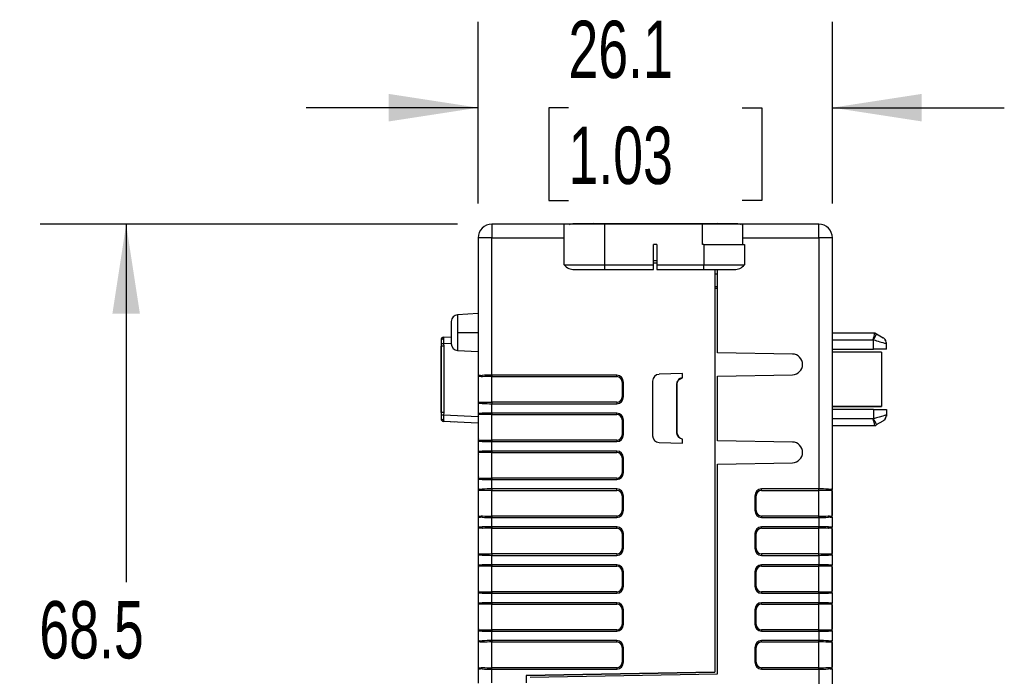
# Model space of a CAD drawing. Header units: millimetres. Extents: x 0 to 559, y 0 to 432.
# Tile 7 of 22: x 118 to 191, y 309 to 358. Entities that reach past the tile are written whole.
import ezdxf

# ---------------------------------------------------------------- set-up
doc = ezdxf.new("R2010")
doc.units = ezdxf.units.MM
doc.header["$LTSCALE"] = 2
doc.layers.add('DIMENSIONS', color=140, linetype='Continuous', lineweight=25)
doc.styles.add('SLDTEXTSTYLE0', font='TXT', dxfattribs={"width": 0.7})
doc.dimstyles.new('SLDDIMSTYLE0', dxfattribs={"dimtxt": 4.316016, "dimasz": 6.604, "dimexe": 0, "dimexo": 0.0625, "dimgap": 1.079004, "dimtad": 0, "dimtih": 1, "dimtoh": 1, "dimdec": 1, "dimrnd": 1e-09, "dimzin": 12, "dimdsep": 46, "dimtxsty": 'SLDTEXTSTYLE0', "dimsah": 1, "dimcen": 0.09, "dimadec": 0, "dimazin": 3, "dimtfac": 1, "dimtdec": 1, "dimtmove": 0, "dimatfit": 0, "dimfxl": 0, "dimfrac": 2, "dimtolj": 1, "dimtzin": 12, "dimarcsym": 0})
doc.dimstyles.new('SLDDIMSTYLE1', dxfattribs={"dimtxt": 4.316016, "dimasz": 6.604, "dimexe": 0, "dimexo": 0.0625, "dimgap": 1.079004, "dimtad": 0, "dimtih": 1, "dimtoh": 1, "dimdec": 1, "dimrnd": 1e-09, "dimzin": 12, "dimdsep": 46, "dimtxsty": 'SLDTEXTSTYLE0', "dimsah": 1, "dimcen": 0.09, "dimadec": 0, "dimazin": 3, "dimtfac": 1, "dimtdec": 1, "dimtofl": 0, "dimtmove": 0, "dimatfit": 3, "dimfxl": 0, "dimfrac": 2, "dimtolj": 1, "dimtzin": 12, "dimarcsym": 0})

# ---------------------------------------------------------------- blocks, each defined once
blk = doc.blocks.new('_D_4')
at = {"layer": 'DIMENSIONS'}
for p, q in [((152.101, 344.299), (152.101, 357.72)), ((178.251, 344.299), (178.251, 357.72)), ((152.101, 351.37), (139.401, 351.37)), ((158.763, 351.37), (157.314, 351.37)), ((157.314, 351.37), (157.314, 344.51)), ((171.588, 351.37), (173.038, 351.37)), ((173.038, 351.37), (173.038, 344.51)), ((178.251, 351.37), (190.951, 351.37)), ((157.314, 344.51), (158.763, 344.51)), ((173.038, 344.51), (171.588, 344.51))]:
    blk.add_line(p, q, dxfattribs=at)
for points in [[(152.101, 351.37), (145.497, 352.386), (145.497, 350.354)], [(178.251, 351.37), (184.855, 350.354), (184.855, 352.386)]]:
    blk.add_solid(points, dxfattribs=at)
at = {"layer": 'DIMENSIONS', "char_height": 4.2333, "attachment_point": 1, "style": 'SLDTEXTSTYLE0'}
for s, insert in [('26.1', (158.763, 357.793)), ('1.03', (158.763, 349.967))]:
    blk.add_mtext(s, dxfattribs=dict(at, insert=insert))
blk = doc.blocks.new('_D_5')
at = {"layer": 'DIMENSIONS'}
for p, q in [((150.561, 342.759), (119.748, 342.759)), ((126.098, 342.759), (126.098, 316.329)), ((119.685, 308.504), (118.236, 308.504)), ((118.236, 308.504), (118.236, 301.644)), ((132.511, 308.504), (133.96, 308.504)), ((133.96, 308.504), (133.96, 301.644)), ((118.236, 301.644), (119.685, 301.644)), ((133.96, 301.644), (132.511, 301.644)), ((126.098, 274.249), (126.098, 300.678)), ((150.561, 274.249), (119.748, 274.249))]:
    blk.add_line(p, q, dxfattribs=at)
for points in [[(126.098, 342.759), (125.082, 336.155), (127.114, 336.155)], [(126.098, 274.249), (127.114, 280.853), (125.082, 280.853)]]:
    blk.add_solid(points, dxfattribs=at)
at = {"layer": 'DIMENSIONS', "char_height": 4.2333, "attachment_point": 1, "style": 'SLDTEXTSTYLE0'}
for s, insert in [('68.5', (119.685, 314.927)), ('2.70', (119.685, 307.101))]:
    blk.add_mtext(s, dxfattribs=dict(at, insert=insert))

msp = doc.modelspace()

# ---------------------------------------------------------------- linework, layer by layer
for p, q in [((153.101, 342.759), (153.101, 341.759)), ((158.451, 342.759), (153.101, 342.759)), ((158.451, 339.759), (158.451, 342.759)), ((161.451, 342.759), (158.451, 342.759)), ((159.076, 342.809), (160.601, 342.809)), ((160.601, 342.809), (169.751, 342.809)), ((160.601, 342.809), (160.601, 342.759)), ((161.451, 339.759), (161.451, 342.759)), ((168.651, 342.759), (161.451, 342.759)), ((171.651, 342.759), (168.651, 342.759)), ((168.651, 341.259), (168.651, 342.759)), ((169.751, 342.809), (171.276, 342.809)), ((169.751, 342.759), (169.751, 342.809)), ((171.651, 341.259), (171.651, 342.759)), ((177.251, 342.759), (171.651, 342.759)), ((177.251, 341.759), (177.251, 342.759)), ((152.101, 341.759), (152.101, 331.609)), ((153.101, 341.759), (152.101, 341.759)), ((153.101, 331.609), (153.101, 341.759)), ((153.101, 341.759), (158.451, 341.759)), ((165.051, 339.759), (165.051, 341.259)), ((165.301, 341.259), (165.051, 341.259)), ((165.301, 341.259), (165.301, 339.759)), ((168.756, 341.259), (168.651, 341.259)), ((168.756, 341.259), (171.756, 341.259)), ((168.756, 341.259), (168.756, 339.759)), ((171.651, 341.759), (177.251, 341.759)), ((171.756, 341.259), (171.756, 339.759)), ((177.251, 341.759), (177.251, 323.209)), ((178.251, 341.759), (177.251, 341.759)), ((178.251, 323.209), (178.251, 341.759)), ((158.451, 339.759), (161.451, 339.759)), ((161.451, 339.759), (165.051, 339.759)), ((161.451, 339.409), (161.451, 339.759)), ((165.301, 340.059), (165.051, 340.059)), ((165.051, 339.909), (165.301, 339.909)), ((165.051, 339.409), (165.051, 339.759)), ((165.301, 339.759), (168.756, 339.759)), ((165.301, 339.759), (165.301, 339.409)), ((168.756, 339.759), (171.756, 339.759)), ((168.756, 339.409), (168.756, 339.759)), ((159.201, 339.409), (161.451, 339.409)), ((161.451, 339.409), (165.051, 339.409)), ((165.301, 339.409), (168.756, 339.409)), ((168.756, 339.409), (171.006, 339.409)), ((169.576, 339.409), (169.576, 309.681)), ((169.576, 339.109), (169.776, 339.109)), ((169.776, 333.268), (169.776, 339.409)), ((169.576, 338.169), (169.776, 338.162)), ((169.642, 338.166), (169.776, 338.169)), ((169.776, 338.009), (169.576, 338.009)), ((152.101, 336.159), (150.575, 336.079)), ((150.575, 336.079), (150.575, 334.759)), ((150.101, 335.579), (150.101, 333.938)), ((150.575, 334.759), (152.101, 334.759)), ((150.575, 334.759), (150.575, 333.439)), ((178.251, 334.734), (181.385, 334.734)), ((181.385, 334.734), (181.385, 334.734)), ((181.385, 334.734), (181.518, 334.657)), ((181.518, 334.657), (182.001, 334.378)), ((149.351, 334.225), (149.351, 334.137)), ((149.351, 334.137), (149.351, 333.925)), ((149.351, 334.092), (149.351, 333.925)), ((149.364, 333.925), (149.351, 333.925)), ((149.357, 333.767), (149.357, 328.85)), ((149.357, 328.85), (149.357, 333.767)), ((149.547, 333.767), (149.357, 333.767)), ((149.54, 334.424), (150.101, 334.454)), ((150.101, 333.955), (149.54, 333.925)), ((149.54, 333.925), (149.547, 333.767)), ((149.547, 333.767), (149.547, 328.85)), ((178.251, 334.234), (181.268, 334.234)), ((181.268, 334.234), (181.286, 334.224)), ((181.286, 333.534), (181.286, 334.224)), ((182.216, 333.955), (182.251, 333.945)), ((182.251, 333.534), (182.251, 333.945)), ((150.575, 333.439), (152.101, 333.359)), ((175.301, 333.172), (169.776, 333.268)), ((178.251, 333.534), (181.286, 333.534)), ((181.881, 333.307), (178.251, 333.307)), ((182.251, 333.534), (181.286, 333.534)), ((181.881, 333.307), (181.881, 329.319)), ((162.326, 331.609), (153.101, 331.609)), ((153.101, 331.609), (153.101, 331.508)), ((162.326, 331.508), (162.326, 331.609)), ((167.176, 331.735), (165.458, 331.676)), ((167.176, 331.422), (167.176, 331.735)), ((169.776, 331.549), (175.301, 331.646)), ((152.101, 331.463), (152.101, 331.11)), ((152.122, 331.11), (152.101, 331.11)), ((152.101, 331.11), (152.101, 330.008)), ((152.122, 329.609), (152.122, 331.508)), ((153.101, 331.508), (162.326, 331.508)), ((153.101, 329.609), (153.101, 331.508)), ((162.725, 331.109), (162.725, 330.008)), ((162.725, 331.109), (162.826, 331.109)), ((162.826, 330.008), (162.826, 331.109)), ((164.976, 331.176), (164.976, 327.142)), ((166.759, 331.001), (166.79, 331.002)), ((166.759, 327.316), (166.759, 331.001)), ((166.79, 327.315), (166.79, 331.002)), ((169.776, 326.768), (169.776, 331.549)), ((152.122, 330.008), (152.101, 330.008)), ((152.101, 330.008), (152.101, 329.654)), ((152.101, 329.508), (152.101, 328.809)), ((153.101, 329.609), (153.101, 329.508)), ((162.326, 329.609), (153.101, 329.609)), ((153.101, 328.809), (153.101, 329.508)), ((153.101, 329.508), (162.326, 329.508)), ((162.326, 329.609), (162.326, 329.508)), ((162.725, 330.008), (162.826, 330.008)), ((149.361, 328.742), (149.351, 328.692)), ((149.351, 328.692), (149.351, 328.48)), ((149.547, 328.85), (149.357, 328.85)), ((149.547, 328.85), (149.54, 328.692)), ((149.54, 328.692), (152.101, 328.558)), ((152.122, 326.809), (152.122, 328.708)), ((162.326, 328.809), (153.101, 328.809)), ((153.101, 328.809), (153.101, 328.708)), ((153.101, 328.708), (162.326, 328.708)), ((153.101, 326.809), (153.101, 328.708)), ((162.326, 328.708), (162.326, 328.809)), ((178.251, 329.319), (181.881, 329.319)), ((178.251, 329.307), (181.881, 329.307)), ((181.286, 329.084), (178.251, 329.084)), ((181.286, 329.084), (181.286, 328.394)), ((181.286, 329.084), (182.251, 329.084)), ((181.881, 329.319), (181.881, 329.307)), ((182.251, 329.084), (182.251, 328.672)), ((149.351, 328.507), (149.351, 328.393)), ((149.351, 328.48), (149.351, 328.393)), ((152.101, 328.059), (149.54, 328.193)), ((149.613, 328.189), (149.547, 328.193)), ((150.312, 328.152), (150.015, 328.168)), ((152.101, 328.663), (152.101, 328.31)), ((152.122, 328.31), (152.101, 328.31)), ((152.101, 328.31), (152.101, 327.208)), ((162.725, 328.309), (162.725, 327.208)), ((162.725, 328.309), (162.826, 328.309)), ((162.826, 327.208), (162.826, 328.309)), ((181.268, 328.384), (178.251, 328.384)), ((181.286, 328.394), (181.268, 328.384)), ((181.385, 327.884), (181.518, 327.961)), ((181.518, 327.961), (182.001, 328.239)), ((166.79, 327.315), (166.759, 327.316)), ((181.385, 327.884), (178.251, 327.884)), ((181.385, 327.884), (181.385, 327.884)), ((152.122, 327.208), (152.101, 327.208)), ((152.101, 327.208), (152.101, 326.854)), ((152.101, 326.708), (152.101, 326.009)), ((153.101, 326.809), (153.101, 326.708)), ((162.326, 326.809), (153.101, 326.809)), ((153.101, 326.009), (153.101, 326.708)), ((153.101, 326.708), (162.326, 326.708)), ((162.326, 326.809), (162.326, 326.708)), ((162.725, 327.208), (162.826, 327.208)), ((165.458, 326.642), (167.176, 326.582)), ((167.176, 326.582), (167.176, 326.896)), ((175.301, 326.672), (169.776, 326.768)), ((152.101, 325.863), (152.101, 325.51)), ((152.122, 324.009), (152.122, 325.908)), ((162.326, 326.009), (153.101, 326.009)), ((153.101, 326.009), (153.101, 325.908)), ((153.101, 325.908), (162.326, 325.908)), ((153.101, 324.009), (153.101, 325.908)), ((162.326, 325.908), (162.326, 326.009)), ((152.122, 325.51), (152.101, 325.51)), ((152.101, 325.51), (152.101, 324.408)), ((162.725, 325.509), (162.725, 324.408)), ((162.725, 325.509), (162.826, 325.509)), ((162.826, 324.408), (162.826, 325.509)), ((169.776, 325.049), (175.301, 325.146)), ((169.776, 309.55), (169.776, 325.049)), ((152.122, 324.408), (152.101, 324.408)), ((152.101, 324.408), (152.101, 324.054)), ((162.725, 324.408), (162.826, 324.408)), ((152.101, 323.908), (152.101, 323.209)), ((153.101, 324.009), (153.101, 323.908)), ((162.326, 324.009), (153.101, 324.009)), ((153.101, 323.209), (153.101, 323.908)), ((153.101, 323.908), (162.326, 323.908)), ((162.326, 324.009), (162.326, 323.908)), ((152.101, 323.063), (152.101, 322.71)), ((152.122, 321.209), (152.122, 323.108)), ((162.326, 323.209), (153.101, 323.209)), ((153.101, 323.209), (153.101, 323.108)), ((153.101, 323.108), (162.326, 323.108)), ((153.101, 321.209), (153.101, 323.108)), ((162.326, 323.108), (162.326, 323.209)), ((177.251, 323.209), (173.026, 323.209)), ((173.026, 323.108), (173.026, 323.209)), ((173.026, 323.108), (177.251, 323.108)), ((177.251, 323.108), (177.251, 323.209)), ((177.251, 321.209), (177.251, 323.108)), ((178.229, 321.209), (178.229, 323.108)), ((178.251, 322.71), (178.251, 323.063)), ((152.122, 322.71), (152.101, 322.71)), ((152.101, 322.71), (152.101, 321.608)), ((162.725, 322.709), (162.725, 321.608)), ((162.725, 322.709), (162.826, 322.709)), ((162.826, 321.608), (162.826, 322.709)), ((172.526, 322.709), (172.526, 321.608)), ((172.627, 322.709), (172.526, 322.709)), ((172.627, 321.608), (172.627, 322.709)), ((178.229, 322.71), (178.251, 322.71)), ((178.251, 321.608), (178.251, 322.71)), ((152.122, 321.608), (152.101, 321.608)), ((152.101, 321.608), (152.101, 321.254)), ((162.725, 321.608), (162.826, 321.608)), ((172.627, 321.608), (172.526, 321.608)), ((178.229, 321.608), (178.251, 321.608)), ((178.251, 321.254), (178.251, 321.608)), ((152.101, 321.108), (152.101, 320.409)), ((153.101, 321.209), (153.101, 321.108)), ((162.326, 321.209), (153.101, 321.209)), ((153.101, 320.409), (153.101, 321.108)), ((153.101, 321.108), (162.326, 321.108)), ((162.326, 321.209), (162.326, 321.108)), ((173.026, 321.209), (173.026, 321.108)), ((177.251, 321.209), (173.026, 321.209)), ((173.026, 321.108), (177.251, 321.108)), ((177.251, 321.108), (177.251, 321.209)), ((177.251, 321.108), (177.251, 320.409)), ((178.251, 320.409), (178.251, 321.108)), ((152.101, 320.263), (152.101, 319.91)), ((152.122, 318.409), (152.122, 320.308)), ((162.326, 320.409), (153.101, 320.409)), ((153.101, 320.409), (153.101, 320.308)), ((153.101, 320.308), (162.326, 320.308)), ((153.101, 318.409), (153.101, 320.308)), ((162.326, 320.308), (162.326, 320.409)), ((177.251, 320.409), (173.026, 320.409)), ((173.026, 320.308), (173.026, 320.409)), ((173.026, 320.308), (177.251, 320.308)), ((177.251, 320.308), (177.251, 320.409)), ((177.251, 318.409), (177.251, 320.308)), ((178.229, 318.409), (178.229, 320.308)), ((178.251, 319.91), (178.251, 320.263)), ((152.122, 319.91), (152.101, 319.91)), ((152.101, 319.91), (152.101, 318.808)), ((162.725, 319.909), (162.725, 318.808)), ((162.725, 319.909), (162.826, 319.909)), ((162.826, 318.808), (162.826, 319.909)), ((172.526, 319.909), (172.526, 318.808)), ((172.627, 319.909), (172.526, 319.909)), ((172.627, 318.808), (172.627, 319.909)), ((178.229, 319.91), (178.251, 319.91)), ((178.251, 318.808), (178.251, 319.91)), ((152.122, 318.808), (152.101, 318.808)), ((152.101, 318.808), (152.101, 318.454)), ((162.725, 318.808), (162.826, 318.808)), ((172.627, 318.808), (172.526, 318.808)), ((178.229, 318.808), (178.251, 318.808)), ((178.251, 318.454), (178.251, 318.808)), ((152.101, 318.308), (152.101, 317.609)), ((153.101, 318.409), (153.101, 318.308)), ((162.326, 318.409), (153.101, 318.409)), ((153.101, 317.609), (153.101, 318.308)), ((153.101, 318.308), (162.326, 318.308)), ((162.326, 318.409), (162.326, 318.308)), ((173.026, 318.409), (173.026, 318.308)), ((177.251, 318.409), (173.026, 318.409)), ((173.026, 318.308), (177.251, 318.308)), ((177.251, 318.308), (177.251, 318.409)), ((177.251, 318.308), (177.251, 317.609)), ((178.251, 317.609), (178.251, 318.308)), ((152.101, 317.463), (152.101, 317.11)), ((152.122, 317.11), (152.101, 317.11)), ((152.101, 317.11), (152.101, 316.008)), ((152.122, 315.609), (152.122, 317.508)), ((162.326, 317.609), (153.101, 317.609)), ((153.101, 317.609), (153.101, 317.508)), ((153.101, 317.508), (162.326, 317.508)), ((153.101, 315.609), (153.101, 317.508)), ((162.326, 317.508), (162.326, 317.609)), ((162.725, 317.109), (162.725, 316.008)), ((162.725, 317.109), (162.826, 317.109)), ((162.826, 316.008), (162.826, 317.109)), ((172.526, 317.109), (172.526, 316.008)), ((172.627, 317.109), (172.526, 317.109)), ((172.627, 316.008), (172.627, 317.109)), ((177.251, 317.609), (173.026, 317.609)), ((173.026, 317.508), (173.026, 317.609)), ((173.026, 317.508), (177.251, 317.508)), ((177.251, 317.508), (177.251, 317.609)), ((177.251, 315.609), (177.251, 317.508)), ((178.229, 315.609), (178.229, 317.508)), ((178.229, 317.11), (178.251, 317.11)), ((178.251, 317.11), (178.251, 317.463)), ((178.251, 316.008), (178.251, 317.11)), ((152.122, 316.008), (152.101, 316.008)), ((152.101, 316.008), (152.101, 315.654)), ((153.101, 315.609), (153.101, 315.508)), ((162.326, 315.609), (153.101, 315.609)), ((162.326, 315.609), (162.326, 315.508)), ((162.725, 316.008), (162.826, 316.008)), ((172.627, 316.008), (172.526, 316.008)), ((173.026, 315.609), (173.026, 315.508)), ((177.251, 315.609), (173.026, 315.609)), ((177.251, 315.508), (177.251, 315.609)), ((178.229, 316.008), (178.251, 316.008)), ((178.251, 315.654), (178.251, 316.008)), ((152.101, 315.508), (152.101, 314.809)), ((153.101, 314.809), (153.101, 315.508)), ((153.101, 315.508), (162.326, 315.508)), ((173.026, 315.508), (177.251, 315.508)), ((177.251, 315.508), (177.251, 314.809)), ((178.251, 314.809), (178.251, 315.508)), ((152.101, 314.663), (152.101, 314.31)), ((152.122, 314.31), (152.101, 314.31)), ((152.101, 314.31), (152.101, 313.208)), ((152.122, 312.809), (152.122, 314.708)), ((162.326, 314.809), (153.101, 314.809)), ((153.101, 314.809), (153.101, 314.708)), ((153.101, 314.708), (162.326, 314.708)), ((153.101, 312.809), (153.101, 314.708)), ((162.326, 314.708), (162.326, 314.809)), ((162.725, 314.309), (162.725, 313.208)), ((162.725, 314.309), (162.826, 314.309)), ((162.826, 313.208), (162.826, 314.309)), ((172.526, 314.309), (172.526, 313.208)), ((172.627, 314.309), (172.526, 314.309)), ((172.627, 313.208), (172.627, 314.309)), ((177.251, 314.809), (173.026, 314.809)), ((173.026, 314.708), (173.026, 314.809)), ((173.026, 314.708), (177.251, 314.708)), ((177.251, 314.708), (177.251, 314.809)), ((177.251, 312.809), (177.251, 314.708)), ((178.229, 312.809), (178.229, 314.708)), ((178.229, 314.31), (178.251, 314.31)), ((178.251, 314.31), (178.251, 314.663)), ((178.251, 313.208), (178.251, 314.31)), ((152.122, 313.208), (152.101, 313.208)), ((152.101, 313.208), (152.101, 312.854)), ((152.101, 312.708), (152.101, 312.009)), ((153.101, 312.809), (153.101, 312.708)), ((162.326, 312.809), (153.101, 312.809)), ((153.101, 312.009), (153.101, 312.708)), ((153.101, 312.708), (162.326, 312.708)), ((162.326, 312.809), (162.326, 312.708)), ((162.725, 313.208), (162.826, 313.208)), ((172.627, 313.208), (172.526, 313.208)), ((173.026, 312.809), (173.026, 312.708)), ((177.251, 312.809), (173.026, 312.809)), ((173.026, 312.708), (177.251, 312.708)), ((177.251, 312.708), (177.251, 312.809)), ((177.251, 312.708), (177.251, 312.009)), ((178.229, 313.208), (178.251, 313.208)), ((178.251, 312.854), (178.251, 313.208)), ((178.251, 312.009), (178.251, 312.708)), ((162.326, 312.009), (153.101, 312.009)), ((153.101, 312.009), (153.101, 311.908)), ((162.326, 311.908), (162.326, 312.009)), ((177.251, 312.009), (173.026, 312.009)), ((173.026, 311.908), (173.026, 312.009)), ((177.251, 311.908), (177.251, 312.009)), ((152.101, 311.863), (152.101, 311.51)), ((152.122, 311.51), (152.101, 311.51)), ((152.101, 311.51), (152.101, 310.408)), ((152.122, 310.009), (152.122, 311.908)), ((153.101, 311.908), (162.326, 311.908)), ((153.101, 310.009), (153.101, 311.908)), ((162.725, 311.509), (162.725, 310.408)), ((162.725, 311.509), (162.826, 311.509)), ((162.826, 310.408), (162.826, 311.509)), ((172.526, 311.509), (172.526, 310.408)), ((172.627, 311.509), (172.526, 311.509)), ((172.627, 310.408), (172.627, 311.509)), ((173.026, 311.908), (177.251, 311.908)), ((177.251, 310.009), (177.251, 311.908)), ((178.229, 310.009), (178.229, 311.908)), ((178.229, 311.51), (178.251, 311.51)), ((178.251, 311.51), (178.251, 311.863)), ((178.251, 310.408), (178.251, 311.51)), ((152.122, 310.408), (152.101, 310.408)), ((152.101, 310.408), (152.101, 310.054)), ((152.101, 309.908), (152.101, 308.871)), ((153.101, 309.908), (153.101, 310.009)), ((162.326, 310.009), (153.101, 310.009)), ((153.101, 308.888), (153.101, 309.908)), ((153.101, 309.908), (162.326, 309.908)), ((162.326, 310.009), (162.326, 309.908)), ((162.725, 310.408), (162.826, 310.408)), ((172.627, 310.408), (172.526, 310.408)), ((173.026, 310.009), (173.026, 309.908)), ((177.251, 310.009), (173.026, 310.009)), ((173.026, 309.908), (177.251, 309.908)), ((177.251, 309.908), (177.251, 310.009)), ((177.251, 309.908), (177.251, 300.809)), ((178.229, 310.408), (178.251, 310.408)), ((178.251, 310.054), (178.251, 310.408)), ((178.251, 300.809), (178.251, 309.908)), ((169.576, 309.681), (155.651, 309.438)), ((155.651, 309.438), (169.576, 309.681)), ((155.651, 309.438), (155.651, 308.888)), ((155.946, 309.309), (169.776, 309.55)), ((169.576, 309.681), (169.576, 309.681))]:
    msp.add_line(p, q)
at = {"flags": 128}
for points in [[(158.835, 342.738), (158.884, 342.771), (159.076, 342.809)], [(171.276, 342.809), (171.467, 342.771), (171.517, 342.738)], [(149.54, 333.925), (149.47, 333.925), (149.406, 333.925), (149.364, 333.925)], [(182.251, 333.945), (182.246, 334.01), (182.242, 334.039)], [(152.101, 331.609), (152.173, 331.608), (152.265, 331.605), (152.394, 331.602)], [(152.409, 331.501), (152.397, 331.552), (152.394, 331.602)], [(166.79, 331.002), (166.803, 331.091), (166.846, 331.18), (166.918, 331.265), (167.176, 331.422)], [(152.394, 329.516), (152.265, 329.512), (152.173, 329.51), (152.101, 329.508)], [(152.409, 329.617), (152.397, 329.566), (152.394, 329.516)], [(149.351, 328.692), (149.364, 328.692), (149.406, 328.692), (149.47, 328.692), (149.54, 328.692)], [(152.101, 328.809), (152.173, 328.808), (152.265, 328.805), (152.394, 328.802)], [(152.409, 328.701), (152.397, 328.752), (152.394, 328.802)], [(182.251, 328.672), (182.182, 328.652), (182.093, 328.627), (181.97, 328.591), (181.708, 328.515), (181.516, 328.46), (181.286, 328.394)], [(182.251, 328.672), (182.246, 328.607), (182.242, 328.578)], [(166.759, 327.316), (166.774, 327.223), (166.821, 327.13), (166.898, 327.043), (167.176, 326.884)], [(152.394, 326.716), (152.265, 326.712), (152.173, 326.71), (152.101, 326.708)], [(152.394, 326.716), (152.397, 326.766), (152.409, 326.817)], [(152.101, 326.009), (152.173, 326.008), (152.265, 326.005), (152.394, 326.002)], [(152.409, 325.901), (152.397, 325.952), (152.394, 326.002)], [(152.394, 323.916), (152.265, 323.912), (152.173, 323.91), (152.101, 323.908)], [(152.409, 324.017), (152.397, 323.966), (152.394, 323.916)], [(152.101, 323.209), (152.173, 323.208), (152.265, 323.205), (152.394, 323.202)], [(152.409, 323.101), (152.397, 323.152), (152.394, 323.202)], [(177.943, 323.101), (177.954, 323.152), (177.958, 323.202)], [(177.958, 323.202), (178.087, 323.205), (178.179, 323.208), (178.251, 323.209)], [(152.394, 321.116), (152.265, 321.112), (152.173, 321.11), (152.101, 321.108)], [(152.394, 321.116), (152.397, 321.166), (152.409, 321.217)], [(177.958, 321.116), (177.954, 321.166), (177.943, 321.217)], [(178.251, 321.108), (178.179, 321.11), (178.087, 321.112), (177.958, 321.116)], [(152.101, 320.409), (152.173, 320.408), (152.265, 320.405), (152.394, 320.402)], [(152.409, 320.301), (152.397, 320.352), (152.394, 320.402)], [(177.943, 320.301), (177.954, 320.352), (177.958, 320.402)], [(177.958, 320.402), (178.087, 320.405), (178.179, 320.408), (178.251, 320.409)], [(152.394, 318.316), (152.265, 318.312), (152.173, 318.31), (152.101, 318.308)], [(152.409, 318.417), (152.397, 318.366), (152.394, 318.316)], [(177.958, 318.316), (177.954, 318.366), (177.943, 318.417)], [(178.251, 318.308), (178.179, 318.31), (178.087, 318.312), (177.958, 318.316)], [(152.101, 317.609), (152.173, 317.608), (152.265, 317.605), (152.394, 317.602)], [(152.409, 317.501), (152.397, 317.552), (152.394, 317.602)], [(177.943, 317.501), (177.954, 317.552), (177.958, 317.602)], [(177.958, 317.602), (178.087, 317.605), (178.179, 317.608), (178.251, 317.609)], [(152.394, 315.516), (152.397, 315.566), (152.409, 315.617)], [(177.958, 315.516), (177.954, 315.566), (177.943, 315.617)], [(152.394, 315.516), (152.265, 315.512), (152.173, 315.51), (152.101, 315.508)], [(178.251, 315.508), (178.179, 315.51), (178.087, 315.512), (177.958, 315.516)], [(152.101, 314.809), (152.173, 314.808), (152.265, 314.805), (152.394, 314.802)], [(152.409, 314.701), (152.397, 314.752), (152.394, 314.802)], [(177.943, 314.701), (177.954, 314.752), (177.958, 314.802)], [(177.958, 314.802), (178.087, 314.805), (178.179, 314.808), (178.251, 314.809)], [(152.394, 312.716), (152.265, 312.712), (152.173, 312.71), (152.101, 312.708)], [(152.409, 312.817), (152.397, 312.766), (152.394, 312.716)], [(177.958, 312.716), (177.954, 312.766), (177.943, 312.817)], [(178.251, 312.708), (178.179, 312.71), (178.087, 312.712), (177.958, 312.716)], [(152.101, 312.009), (152.173, 312.008), (152.265, 312.005), (152.394, 312.002)], [(152.409, 311.901), (152.397, 311.952), (152.394, 312.002)], [(177.943, 311.901), (177.954, 311.952), (177.958, 312.002)], [(177.958, 312.002), (178.087, 312.005), (178.179, 312.008), (178.251, 312.009)], [(152.394, 309.916), (152.265, 309.912), (152.173, 309.91), (152.101, 309.908)], [(152.394, 309.916), (152.397, 309.966), (152.409, 310.017)], [(177.958, 309.916), (177.954, 309.966), (177.943, 310.017)], [(178.251, 309.908), (178.179, 309.91), (178.087, 309.912), (177.958, 309.916)]]:
    msp.add_lwpolyline(points, dxfattribs=at)
for centre, radius, start, end in [((153.101, 341.759), 1, 90, 180), ((160.601, 342.309), 0.5, 90, 115.84193), ((169.751, 342.309), 0.5, 64.15807, 90), ((177.251, 341.759), 1, 0, 90), ((159.201, 340.387), 0.979, 219.96621, 270), ((171.006, 340.387), 0.979, 270, 320.03379), ((150.601, 335.579), 0.5, 93, 180), ((176.955, 335.504), 4.496, 343.59255, 350.13771), ((177.839, 336.354), 4.052, 328.28448, 335.23932), ((149.551, 334.225), 0.2, 93.00039, 180.02722), ((149.521, 334.105), 0.174, 85.1574, 169.41781), ((150.096, 333.833), 0.738, 172.85791, 185.13651), ((150.272, 334.33), 0.738, 172.61624, 184.00776), ((167.695, 334.324), 18.159, 180.14374, 181.25718), ((150.601, 333.938), 0.5, 180, 267), ((233.893, 514.819), 188.102, 253.75923, 254.05415), ((181.751, 333.945), 0.5, 25.6311, 60), ((181.813, 333.994), 0.422, 354.03711, 46.53092), ((175.288, 332.409), 0.763, 271, 89), ((152.351, 331.609), 0.25, 180, 203.87934), ((153.05, 303.697), 27.912, 89.89575, 91.34735), ((162.325, 331.108), 0.501, 0.09535, 89.86974), ((165.476, 331.176), 0.5, 92, 180), ((152.235, 331.464), 0.134, 180.52415, 212.77384), ((152.102, 325.4), 6.108, 87.11934, 89.80902), ((152.954, 313.54), 17.968, 89.5329, 91.73967), ((162.325, 331.108), 0.4, 0.10166, 89.85457), ((167.277, 330.918), 0.525, 101.12037, 170.85841), ((152.235, 329.653), 0.134, 147.22616, 179.47585), ((152.351, 329.508), 0.25, 156.12066, 180), ((152.013, 339.038), 9.43, 270.66472, 272.40692), ((153.05, 357.42), 27.912, 268.65265, 270.10425), ((152.968, 348.782), 19.173, 268.32968, 270.39775), ((162.325, 330.009), 0.501, 270.13323, 359.90168), ((162.325, 330.009), 0.4, 270.14161, 359.90216), ((150.096, 328.784), 0.738, 174.86516, 187.14042), ((167.695, 328.294), 18.159, 178.74282, 179.85626), ((152.351, 328.809), 0.25, 180, 203.87934), ((152.102, 322.6), 6.108, 87.11934, 89.80902), ((153.05, 300.897), 27.912, 89.89575, 91.34735), ((152.954, 310.74), 17.968, 89.5329, 91.73967), ((162.325, 328.308), 0.501, 0.09535, 89.86974), ((162.325, 328.308), 0.4, 0.10166, 89.85457), ((149.521, 328.512), 0.174, 190.58219, 274.8426), ((149.551, 328.393), 0.2, 179.97278, 266.99961), ((150.272, 328.288), 0.738, 175.99224, 187.38376), ((152.235, 328.664), 0.134, 180.52415, 212.77384), ((176.955, 327.114), 4.496, 9.86215, 16.40759), ((177.839, 326.264), 4.052, 24.76068, 31.71552), ((181.751, 328.672), 0.5, 300, 334.3689), ((181.813, 328.623), 0.422, 313.46908, 5.96289), ((167.292, 327.39), 0.508, 188.45511, 256.76835), ((152.235, 326.853), 0.134, 147.22616, 179.47585), ((152.351, 326.708), 0.25, 156.12066, 180), ((152.013, 336.238), 9.43, 270.66472, 272.40692), ((153.05, 354.62), 27.912, 268.65265, 270.10425), ((152.968, 345.982), 19.173, 268.32968, 270.39775), ((162.325, 327.209), 0.501, 270.13323, 359.90168), ((162.325, 327.209), 0.4, 270.14161, 359.90216), ((165.476, 327.142), 0.5, 180, 268), ((175.288, 325.909), 0.763, 271, 89), ((152.351, 326.009), 0.25, 180, 203.87934), ((152.235, 325.864), 0.134, 180.52415, 212.77384), ((152.102, 319.8), 6.108, 87.11934, 89.80902), ((153.05, 298.097), 27.912, 89.89575, 91.34735), ((152.954, 307.94), 17.968, 89.5329, 91.73967), ((162.325, 325.508), 0.501, 0.09535, 89.86974), ((162.325, 325.508), 0.4, 0.10166, 89.85457), ((162.325, 324.409), 0.501, 270.13323, 359.90168), ((162.325, 324.409), 0.4, 270.14161, 359.90216), ((152.235, 324.053), 0.134, 147.22616, 179.47585), ((152.351, 323.908), 0.25, 156.12066, 180), ((152.013, 333.438), 9.43, 270.66472, 272.40692), ((153.05, 351.82), 27.912, 268.65265, 270.10425), ((152.968, 343.182), 19.173, 268.32968, 270.39775), ((152.351, 323.209), 0.25, 180, 203.87934), ((152.235, 323.064), 0.134, 180.52415, 212.77384), ((152.102, 317), 6.108, 87.11934, 89.80902), ((153.05, 295.297), 27.912, 89.89575, 91.34735), ((152.954, 305.14), 17.968, 89.5329, 91.73967), ((162.325, 322.708), 0.501, 0.09535, 89.86974), ((162.325, 322.708), 0.4, 0.10166, 89.85457), ((173.027, 322.708), 0.501, 90.13323, 179.90168), ((173.027, 322.708), 0.4, 90.14161, 179.90216), ((177.302, 295.297), 27.912, 88.65265, 90.10425), ((177.382, 303.798), 19.31, 88.33698, 90.39009), ((178.341, 313.58), 9.529, 90.67323, 92.39788), ((178.001, 323.209), 0.25, 336.12066, 360), ((178.116, 323.064), 0.134, 327.22616, 359.47585), ((162.325, 321.609), 0.501, 270.13323, 359.90168), ((162.325, 321.609), 0.4, 270.14161, 359.90216), ((173.027, 321.609), 0.501, 180.09535, 269.86974), ((173.027, 321.609), 0.4, 180.10166, 269.85457), ((152.235, 321.253), 0.134, 147.22616, 179.47585), ((152.351, 321.108), 0.25, 156.12066, 180), ((152.013, 330.617), 9.409, 270.66373, 272.40934), ((153.05, 349.02), 27.912, 268.65265, 270.10425), ((152.968, 340.389), 19.181, 268.32994, 270.39748), ((177.382, 340.505), 19.296, 269.60882, 271.66375), ((177.302, 349.02), 27.912, 269.89575, 271.34735), ((178.322, 330.012), 8.803, 267.53106, 269.39731), ((178.116, 321.253), 0.134, 0.52415, 32.77384), ((178.001, 321.108), 0.25, 0, 23.87934), ((152.351, 320.409), 0.25, 180, 203.87934), ((152.235, 320.264), 0.134, 180.52415, 212.77384), ((152.102, 314.2), 6.108, 87.11934, 89.80902), ((153.05, 292.497), 27.912, 89.89575, 91.34735), ((152.954, 302.34), 17.968, 89.5329, 91.73967), ((162.325, 319.908), 0.501, 0.09535, 89.86974), ((162.325, 319.908), 0.4, 0.10166, 89.85457), ((173.027, 319.908), 0.501, 90.13323, 179.90168), ((173.027, 319.908), 0.4, 90.14161, 179.90216), ((177.302, 292.497), 27.912, 88.65265, 90.10425), ((177.382, 300.988), 19.321, 88.33758, 90.38985), ((178.341, 310.798), 9.511, 90.67215, 92.39949), ((178.001, 320.409), 0.25, 336.12066, 360), ((178.116, 320.264), 0.134, 327.22616, 359.47585), ((152.235, 318.453), 0.134, 147.22616, 179.47585), ((162.325, 318.809), 0.501, 270.13323, 359.90168), ((162.325, 318.809), 0.4, 270.14161, 359.90216), ((173.027, 318.809), 0.501, 180.09535, 269.86974), ((173.027, 318.809), 0.4, 180.10166, 269.85457), ((178.116, 318.453), 0.134, 0.52415, 32.77384), ((152.351, 318.308), 0.25, 156.12066, 180), ((152.013, 327.838), 9.43, 270.66472, 272.40692), ((153.05, 346.22), 27.912, 268.65265, 270.10425), ((152.968, 337.582), 19.173, 268.32968, 270.39775), ((177.382, 337.705), 19.296, 269.60882, 271.66375), ((177.302, 346.22), 27.912, 269.89575, 271.34735), ((178.322, 327.212), 8.803, 267.53106, 269.39731), ((178.001, 318.308), 0.25, 0, 23.87934), ((152.351, 317.609), 0.25, 180, 203.87934), ((152.235, 317.464), 0.134, 180.52415, 212.77384), ((152.102, 311.4), 6.108, 87.11934, 89.80902), ((153.05, 289.697), 27.912, 89.89575, 91.34735), ((152.954, 299.54), 17.968, 89.5329, 91.73967), ((162.325, 317.108), 0.501, 0.09535, 89.86974), ((162.325, 317.108), 0.4, 0.10166, 89.85457), ((173.027, 317.108), 0.501, 90.13323, 179.90168), ((173.027, 317.108), 0.4, 90.14161, 179.90216), ((177.302, 289.697), 27.912, 88.65265, 90.10425), ((177.382, 298.188), 19.321, 88.33758, 90.38985), ((178.341, 307.998), 9.511, 90.67215, 92.39949), ((178.001, 317.609), 0.25, 336.12066, 360), ((178.116, 317.464), 0.134, 327.22616, 359.47585), ((152.235, 315.653), 0.134, 147.22616, 179.47585), ((152.351, 315.508), 0.25, 156.12066, 180), ((152.013, 325.038), 9.43, 270.66472, 272.40692), ((152.968, 334.782), 19.173, 268.32968, 270.39775), ((162.325, 316.009), 0.501, 270.13323, 359.90168), ((162.325, 316.009), 0.4, 270.14161, 359.90216), ((173.027, 316.009), 0.501, 180.09535, 269.86974), ((173.027, 316.009), 0.4, 180.10166, 269.85457), ((177.382, 334.905), 19.296, 269.60882, 271.66375), ((178.322, 324.412), 8.803, 267.53106, 269.39731), ((178.116, 315.653), 0.134, 0.52415, 32.77384), ((178.001, 315.508), 0.25, 0, 23.87934), ((153.05, 343.42), 27.912, 268.65265, 270.10425), ((177.302, 343.42), 27.912, 269.89575, 271.34735), ((152.351, 314.809), 0.25, 180, 203.87934), ((152.235, 314.664), 0.134, 180.52415, 212.77384), ((152.102, 308.6), 6.108, 87.11934, 89.80902), ((153.05, 286.897), 27.912, 89.89575, 91.34735), ((152.954, 296.74), 17.968, 89.5329, 91.73967), ((162.325, 314.308), 0.501, 0.09535, 89.86974), ((162.325, 314.308), 0.4, 0.10166, 89.85457), ((173.027, 314.308), 0.501, 90.13323, 179.90168), ((173.027, 314.308), 0.4, 90.14161, 179.90216), ((177.302, 286.897), 27.912, 88.65265, 90.10425), ((177.382, 295.388), 19.321, 88.33758, 90.38985), ((178.341, 305.198), 9.511, 90.67215, 92.39949), ((178.001, 314.809), 0.25, 336.12066, 360), ((178.116, 314.664), 0.134, 327.22616, 359.47585), ((152.235, 312.853), 0.134, 147.22616, 179.47585), ((152.351, 312.708), 0.25, 156.12066, 180), ((152.013, 322.238), 9.43, 270.66472, 272.40692), ((153.05, 340.62), 27.912, 268.65265, 270.10425), ((152.968, 331.982), 19.173, 268.32968, 270.39775), ((162.325, 313.209), 0.501, 270.13323, 359.90168), ((162.325, 313.209), 0.4, 270.14161, 359.90216), ((173.027, 313.209), 0.501, 180.09535, 269.86974), ((173.027, 313.209), 0.4, 180.10166, 269.85457), ((177.382, 332.105), 19.296, 269.60882, 271.66375), ((177.302, 340.62), 27.912, 269.89575, 271.34735), ((178.322, 321.612), 8.803, 267.53106, 269.39731), ((178.116, 312.853), 0.134, 0.52415, 32.77384), ((178.001, 312.708), 0.25, 0, 23.87934), ((152.351, 312.009), 0.25, 180, 203.87934), ((153.05, 284.097), 27.912, 89.89575, 91.34735), ((162.325, 311.508), 0.501, 0.09535, 89.86974), ((173.027, 311.508), 0.501, 90.13323, 179.90168), ((177.302, 284.097), 27.912, 88.65265, 90.10425), ((178.001, 312.009), 0.25, 336.12066, 360), ((152.235, 311.864), 0.134, 180.52415, 212.77384), ((152.102, 305.8), 6.108, 87.11934, 89.80902), ((152.954, 293.94), 17.968, 89.5329, 91.73967), ((162.325, 311.508), 0.4, 0.10166, 89.85457), ((173.027, 311.508), 0.4, 90.14161, 179.90216), ((177.382, 292.588), 19.321, 88.33758, 90.38985), ((178.341, 302.398), 9.511, 90.67215, 92.39949), ((178.116, 311.864), 0.134, 327.22616, 359.47585), ((152.235, 310.053), 0.134, 147.22616, 179.47585), ((152.351, 309.908), 0.25, 156.12066, 180), ((152.013, 319.438), 9.43, 270.66472, 272.40692), ((153.05, 337.82), 27.912, 268.65265, 270.10425), ((152.969, 329.33), 19.321, 268.33758, 270.38985), ((162.325, 310.409), 0.501, 270.13323, 359.90168), ((162.325, 310.409), 0.4, 270.14161, 359.90216), ((173.027, 310.409), 0.501, 180.09535, 269.86974), ((173.027, 310.409), 0.4, 180.10166, 269.85457), ((177.382, 329.305), 19.296, 269.60882, 271.66375), ((177.302, 337.82), 27.912, 269.89575, 271.34735), ((178.322, 318.812), 8.803, 267.53106, 269.39731), ((178.116, 310.053), 0.134, 0.52415, 32.77384), ((178.001, 309.908), 0.25, 0, 23.87934)]:
    msp.add_arc(centre, radius, start, end)

# ---------------------------------------------------------------- dimensions: what is measured, and where the dimension line sits
at = {"layer": 'DIMENSIONS'}
dim = msp.add_linear_dim(base=(178.250736, 351.36982638), p1=(152.10073603, 341.75866874), p2=(178.250736, 341.75866874), dimstyle='SLDDIMSTYLE0', dxfattribs=at)
dim.commit()
dim.dimension.update_dxf_attribs({"geometry": '_D_4', "text_midpoint": (165.17573602, 351.36982638), "dimtype": 160})
dim = msp.add_linear_dim(base=(126.098, 342.759), p1=(153.101, 274.249), p2=(153.101, 342.759), angle=90, dimstyle='SLDDIMSTYLE1', dxfattribs=at)
dim.commit()
dim.dimension.update_dxf_attribs({"geometry": '_D_5', "text_midpoint": (126.098, 308.504), "dimtype": 160})

doc.saveas('drawing.dxf')
